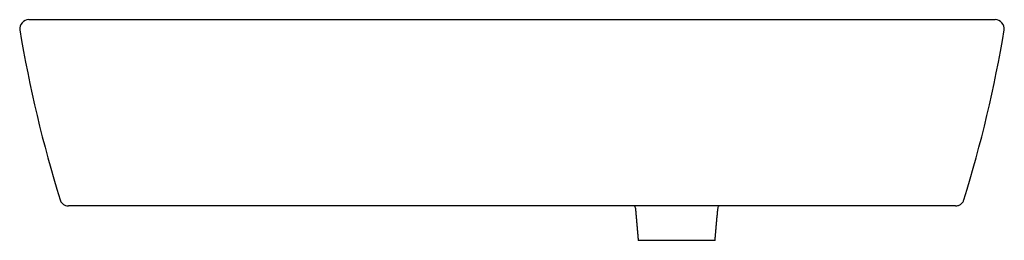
# Model space of a CAD drawing. Header units: millimetres. Extents: x 4820.594 to 4821.491, y 2698.063 to 2698.265.
import ezdxf

# ---------------------------------------------------------------- set-up
doc = ezdxf.new("R2010")
doc.units = ezdxf.units.MM
doc.layers.add('SANINDUSA', color=3, linetype='Continuous')

msp = doc.modelspace()

# ---------------------------------------------------------------- linework, layer by layer
at = {"layer": 'SANINDUSA'}
msp.add_line((4821.22714, 2698.06327), (4821.15714, 2698.06327), dxfattribs=at)
for centre, radius, start, end in [((4820.6021, 2698.25623), 0.00847, 91.52156, 185.78208), ((4821.48219, 2698.25623), 0.00847, 354.21792, 88.47845), ((4821.7772, 2698.45383), 1.20005, 189.51879, 197.13115), ((4820.30709, 2698.45383), 1.20005, 342.86885, 350.48121)]:
    msp.add_arc(centre, radius, start, end, dxfattribs=at)
for points, knots in [([(4820.60187, 2698.2647), (4820.60196, 2698.2647), (4820.60215, 2698.2647), (4820.60296, 2698.2647), (4820.60423, 2698.2647), (4820.60603, 2698.2647), (4820.60833, 2698.2647), (4820.6111, 2698.2647), (4820.61429, 2698.2647), (4820.61789, 2698.2647), (4820.62193, 2698.2647), (4820.62633, 2698.2647), (4820.63102, 2698.2647), (4820.63601, 2698.2647), (4820.6413, 2698.2647), (4820.64696, 2698.2647), (4820.6529, 2698.2647), (4820.65914, 2698.2647), (4820.66558, 2698.2647), (4820.66995, 2698.2647), (4820.67214, 2698.2647)], [0, 0, 0, 0, 0.049689, 0.099669, 0.154032, 0.208394, 0.264341, 0.320288, 0.374813, 0.429339, 0.485457, 0.541575, 0.59604, 0.650503, 0.706546, 0.762588, 0.82096, 0.879332, 0.939666, 1, 1, 1, 1]), ([(4820.67214, 2698.2647), (4820.67263, 2698.2647), (4820.67311, 2698.2647), (4820.67407, 2698.2647), (4820.67552, 2698.2647), (4820.67889, 2698.2647), (4820.68563, 2698.2647), (4820.69912, 2698.2647), (4820.7261, 2698.2647), (4820.74923, 2698.2647), (4820.79548, 2698.2647), (4820.82631, 2698.2647), (4820.91881, 2698.2647), (4820.98048, 2698.2647), (4821.10381, 2698.2647), (4821.16548, 2698.2647), (4821.25798, 2698.2647), (4821.28881, 2698.2647), (4821.33506, 2698.2647), (4821.35819, 2698.2647), (4821.38517, 2698.2647), (4821.39866, 2698.2647), (4821.4054, 2698.2647), (4821.40877, 2698.2647), (4821.41022, 2698.2647), (4821.41118, 2698.2647), (4821.41166, 2698.2647), (4821.41214, 2698.2647)], [0, 0, 0, 0, 0.001953, 0.001953, 0.003906, 0.007813, 0.015625, 0.03125, 0.0625, 0.125, 0.125, 0.25, 0.25, 0.5, 0.5, 0.75, 0.75, 0.875, 0.875, 0.9375, 0.96875, 0.984375, 0.992188, 0.996094, 0.998047, 0.998047, 1, 1, 1, 1]), ([(4821.41214, 2698.2647), (4821.41398, 2698.2647), (4821.41764, 2698.2647), (4821.42392, 2698.2647), (4821.43093, 2698.2647), (4821.4385, 2698.2647), (4821.44574, 2698.2647), (4821.45254, 2698.2647), (4821.45881, 2698.2647), (4821.46448, 2698.2647), (4821.46947, 2698.2647), (4821.47372, 2698.2647), (4821.47729, 2698.2647), (4821.48, 2698.2647), (4821.48186, 2698.2647), (4821.48223, 2698.2647), (4821.48241, 2698.2647)], [0, 0, 0, 0, 0.05045, 0.1009, 0.174427, 0.248189, 0.321718, 0.395254, 0.469024, 0.542559, 0.615815, 0.689302, 0.762557, 0.841607, 0.920951, 1, 1, 1, 1]), ([(4820.63039, 2698.10035), (4820.63064, 2698.0997), (4820.63123, 2698.09821), (4820.63295, 2698.09635), (4820.63533, 2698.09497), (4820.63713, 2698.09479), (4820.63803, 2698.0947)], [0, 0, 0, 0, 0.204505, 0.46967, 0.734834, 1, 1, 1, 1]), ([(4820.69215, 2698.0947), (4820.69013, 2698.0947), (4820.68609, 2698.0947), (4820.68009, 2698.0947), (4820.67424, 2698.0947), (4820.66861, 2698.0947), (4820.66327, 2698.0947), (4820.65831, 2698.0947), (4820.6538, 2698.0947), (4820.64978, 2698.0947), (4820.64629, 2698.0947), (4820.64339, 2698.0947), (4820.64109, 2698.0947), (4820.63935, 2698.0947), (4820.63836, 2698.0947), (4820.63826, 2698.0947), (4820.63803, 2698.0947)], [0, 0, 0, 0, 0.07064, 0.141456, 0.212019, 0.282795, 0.353801, 0.424577, 0.494513, 0.564672, 0.634608, 0.704402, 0.774421, 0.844213, 0.922049, 1, 1, 1, 1]), ([(4821.39214, 2698.0947), (4821.32094, 2698.0947), (4821.17854, 2698.0947), (4820.94521, 2698.0947), (4820.78308, 2698.0947), (4820.69215, 2698.0947)], [0, 0, 0, 0, 0.305148, 0.610296, 1, 1, 1, 1]), ([(4821.15377, 2698.0947), (4821.15397, 2698.09421), (4821.15438, 2698.0932), (4821.15466, 2698.09204), (4821.15467, 2698.09139), (4821.15467, 2698.09131)], [0, 0, 0, 0, 0.453031, 0.926944, 1, 1, 1, 1]), ([(4821.22962, 2698.09129), (4821.22967, 2698.09177), (4821.22979, 2698.0928), (4821.23014, 2698.09395), (4821.23047, 2698.09457), (4821.23054, 2698.0947)], [0, 0, 0, 0, 0.409733, 0.870602, 1, 1, 1, 1]), ([(4821.44625, 2698.0947), (4821.44602, 2698.0947), (4821.44591, 2698.0947), (4821.44499, 2698.0947), (4821.44335, 2698.0947), (4821.44091, 2698.0947), (4821.4378, 2698.0947), (4821.43413, 2698.0947), (4821.42998, 2698.0947), (4821.42546, 2698.0947), (4821.42053, 2698.0947), (4821.41523, 2698.0947), (4821.40965, 2698.0947), (4821.40389, 2698.0947), (4821.39802, 2698.0947), (4821.3941, 2698.0947), (4821.39214, 2698.0947)], [0, 0, 0, 0, 0.073792, 0.147728, 0.221349, 0.295453, 0.369826, 0.443932, 0.513512, 0.583312, 0.652894, 0.72276, 0.792849, 0.862715, 0.931335, 1, 1, 1, 1]), ([(4821.44625, 2698.0947), (4821.44695, 2698.09475), (4821.44854, 2698.09488), (4821.45083, 2698.09597), (4821.45285, 2698.09784), (4821.45355, 2698.09951), (4821.4539, 2698.10035)], [0, 0, 0, 0, 0.204506, 0.469671, 0.734836, 1, 1, 1, 1])]:
    msp.add_open_spline(points, degree=3, knots=knots, dxfattribs=at)
for points in [[(4821.15469, 2698.0913), (4821.15714, 2698.06327)], [(4821.22714, 2698.06327), (4821.2296, 2698.0913)]]:
    msp.add_open_spline(points, degree=1, dxfattribs=at)

doc.saveas('drawing.dxf')
